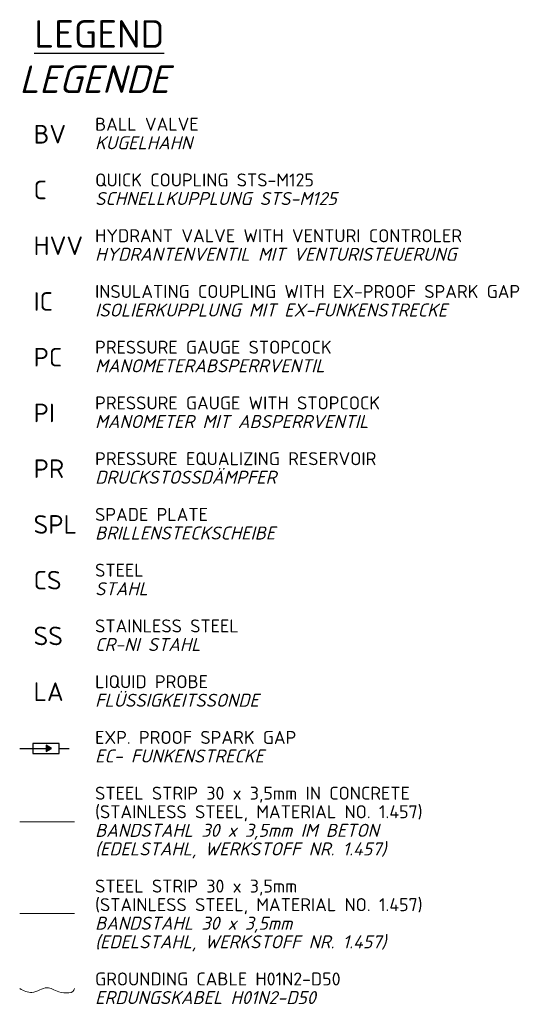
# Model space of a CAD drawing. Header units: millimetres. Extents: x -89243 to 29100, y -5468 to 8855.
# Tile 11 of 23: x -6106 to -4272, y -905 to 2672. Entities that reach past the tile are written whole.
import ezdxf

# ---------------------------------------------------------------- set-up
doc = ezdxf.new("R2010")
doc.units = ezdxf.units.MM
doc.header["$MEASUREMENT"] = 0
for name, color, linetype, lineweight in [('HO1N2-D50', 4, 'Continuous', 18), ('Legende', 7, 'Continuous', 18), ('P------T7', 7, 'Continuous', 18), ('P-MS250', 190, 'Continuous', 35), ('Verz. Bandstahl 30x3_5mm auf Putz', 1, 'GRENZE2', 18), ('Verz. Bandstahl 30x3_5mm im Beton', 5, 'GRENZE1', 18)]:
    doc.layers.add(name, color=color, linetype=linetype, lineweight=lineweight)
doc.styles.get("Standard").update_dxf_attribs({"font": 'isocpeur.ttf'})
doc.linetypes.add('GRENZE1', pattern='A,6.35,-2.54,[133,ltypeshp.shx,S=2.54,R=0,X=-2.54,Y=0],-2.54,25.4', length=36.83)
doc.linetypes.add('GRENZE2', pattern='A,6.35,-2.54,[132,ltypeshp.shx,S=2.54,R=0,X=-2.54,Y=0],-2.54,25.4', length=36.83)

msp = doc.modelspace()

# ---------------------------------------------------------------- hatches: boundary and pattern name
at = {"layer": 'P-MS250', "linetype": 'Continuous', "lineweight": 25, "ltscale": 300}
h = msp.add_hatch(color=0, dxfattribs=at)
h.dxf.hatch_style = 1
h.paths.add_polyline_path([(-5990.597, 24.768), (-6010.683, 36.365), (-6010.683, 13.171)])

# ---------------------------------------------------------------- linework, layer by layer
at = {"layer": 'HO1N2-D50', "lineweight": 0}
msp.add_spline([(-6106.357, -847.989), (-6061.886, -861.66), (-6006.77, -845.036), (-5963.956, -859.592), (-5907.372, -847.989), (-5907.335, -847.18)], degree=3, dxfattribs=at)
at = {"layer": 'P-MS250', "color": 0, "linetype": 'Continuous', "lineweight": 25, "ltscale": 300}
for p, q in [((-6106.357, 24.768), (-6010.683, 24.768)), ((-5962.394, 24.768), (-5926.357, 24.768))]:
    msp.add_line(p, q, dxfattribs=at)
for points in [[(-5962.394, 42.87), (-6058.971, 42.87), (-6058.971, 6.666), (-5962.394, 6.666)], [(-5990.597, 24.768), (-6010.683, 36.365), (-6010.683, 13.171)]]:
    msp.add_lwpolyline(points, close=True, dxfattribs=at)
at = {"layer": 'Verz. Bandstahl 30x3_5mm auf Putz', "color": 1, "lineweight": 0, "ltscale": 3}
msp.add_line((-6106.357, -575.466), (-5907.372, -575.466), dxfattribs=at)
at = {"layer": 'Verz. Bandstahl 30x3_5mm im Beton', "ltscale": 5}
msp.add_line((-6106.357, -242.078), (-5907.372, -242.078), dxfattribs=at)

# ---------------------------------------------------------------- texts
at = {"layer": 'Legende', "color": 0, "lineweight": 0, "insert": (-6055.991, 2289.919), "char_height": 67.5, "attachment_point": 1, "line_spacing_factor": 0.9}
msp.add_mtext('BV\\P\\PC\\P\\PHVV\\P\\PIC\\P\\PPC\\P\\PPI\\P\\PPR\\P\\PSPL\\P\\PCS\\P\\PSS\\P\\PLA', dxfattribs=at)
at = {"layer": 'Legende', "color": 0, "lineweight": 0, "insert": (-5832.259, 2316.116), "char_height": 47.25, "width": 1624.82083, "attachment_point": 1, "line_spacing_factor": 0.857143}
msp.add_mtext('BALL VALVE\\P{\\fISOCPEUR|b0|i1|c0|p34;KUGELHAHN}\\P\\PQUICK COUPLING STS-M125\\P{\\fISOCPEUR|b0|i1|c0|p34;SCHNELLKUPPLUNG STS-M125}\\P\\PHYDRANT VALVE WITH VENTURI CONTROLER\\P{\\fISOCPEUR|b0|i1|c0|p34;HYDRANTENVENTIL MIT VENTURISTEUERUNG}\\P\\PINSULATING COUPLING WITH EX-PROOF SPARK GAP\\P{\\fISOCPEUR|b0|i1|c0|p34;ISOLIERKUPPLUNG MIT EX-FUNKENSTRECKE\\P}\\PPRESSURE GAUGE STOPCOCK\\P{\\fISOCPEUR|b0|i1|c0|p34;MANOMETERABSPERRVENTIL\\P}\\PPRESSURE GAUGE WITH STOPCOCK\\P{\\fISOCPEUR|b0|i1|c0|p34;MANOMETER MIT ABSPERRVENTIL}\\P\\PPRESSURE EQUALIZING RESERVOIR\\P{\\fISOCPEUR|b0|i1|c0|p34;DRUCKSTOSSDÄMPFER\\P}\\PSPADE PLATE\\P{\\fISOCPEUR|b0|i1|c0|p34;BRILLENSTECKSCHEIBE}\\P\\PSTEEL\\P{\\fISOCPEUR|b0|i1|c0|p34;STAHL}\\P\\PSTAINLESS STEEL\\P{\\fISOCPEUR|b0|i1|c0|p34;CR-NI STAHL\\P}\\PLIQUID PROBE\\P{\\fISOCPEUR|b0|i1|c0|p34;FLÜSSIGKEITSSONDE\\P}\\PEXP. PROOF SPARK GAP\\P{\\fISOCPEUR|b0|i1|c0|p34;EC- FUNKENSTRECKE\\P}\\PSTEEL STRIP 30 x 3,5mm IN CONCRETE\\P(STAINLESS STEEL, MATERIAL NO. 1.457)\\P{\\fISOCPEUR|b0|i1|c0|p34;BANDSTAHL 30 x 3,5mm IM BETON\\P(EDELSTAHL, WERKSTOFF NR. 1.457)\\P\\P}STEEL STRIP 30 x 3,5mm\\P(STAINLESS STEEL, MATERIAL NO. 1.457)\\P{\\fISOCPEUR|b0|i1|c0|p34;BANDSTAHL 30 x 3,5mm\\P(EDELSTAHL, WERKSTOFF NR. 1.457)\\P\\P}GROUNDING CABLE H01N2-D50\\P{\\fISOCPEUR|b0|i1|c0|p34;ERDUNGSKABEL H01N2-D50}', dxfattribs=at)
at = {"layer": 'P------T7', "color": 0, "linetype": 'Continuous', "lineweight": 25, "char_height": 100, "attachment_point": 7}
for s, insert in [('{\\LLEGEND}', (-6053.201, 2570.499)), ('{\\fISOCPEUR|b0|i1|c0|p34;LEGENDE}', (-6107.565, 2405.993))]:
    msp.add_mtext(s, dxfattribs=dict(at, insert=insert))

doc.saveas('drawing.dxf')
